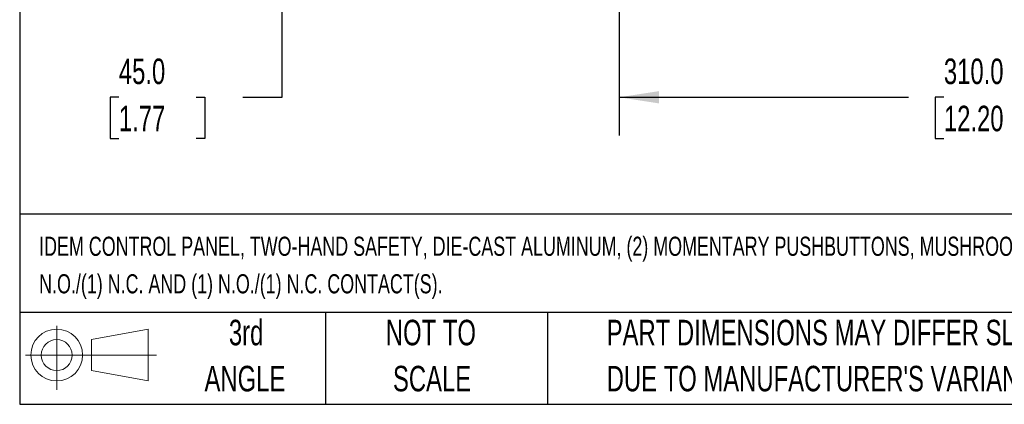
# Model space of a CAD drawing. Header units: millimetres. Extents: x 32 to 1494, y 32 to 1048.
# Tile 1 of 27: x 32 to 441, y 32 to 191. Entities that reach past the tile are written whole.
import ezdxf

# ---------------------------------------------------------------- set-up
doc = ezdxf.new("R2010")
doc.units = ezdxf.units.MM
doc.header["$LTSCALE"] = 5
doc.layers.add('DIMENSIONS', color=140, linetype='Continuous', lineweight=25)
doc.layers.add('TEXT', color=140, linetype='Continuous', lineweight=25)
doc.styles.add('SLDTEXTSTYLE0', font='TXT', dxfattribs={"width": 0.7})
doc.dimstyles.new('SLDDIMSTYLE0', dxfattribs={"dimtxt": 10.790039, "dimasz": 16.51, "dimexe": 0, "dimexo": 0.0625, "dimgap": 2.69751, "dimtad": 0, "dimtih": 1, "dimtoh": 1, "dimrnd": 1e-09, "dimzin": 4, "dimdsep": 46, "dimtxsty": 'SLDTEXTSTYLE0', "dimsah": 1, "dimcen": 0.09, "dimadec": 0, "dimazin": 1, "dimtfac": 1, "dimtofl": 0, "dimtmove": 0, "dimatfit": 3, "dimfxl": 0, "dimfrac": 2, "dimtolj": 1, "dimtzin": 12, "dimarcsym": 0})

# ---------------------------------------------------------------- blocks, each defined once
blk = doc.blocks.new('Block11')
at = {"color": 7, "linetype": 'Continuous', "lineweight": 18}
for p, q in [((12.94, 26.55), (12.94, 0)), ((27.4, 20.84), (50.88, 25.16)), ((50.88, 25.16), (50.88, 3.66)), ((27.4, 7.98), (27.4, 20.84)), ((0, 14.41), (54.37, 14.41)), ((27.4, 7.98), (50.88, 3.66))]:
    blk.add_line(p, q, dxfattribs=at)
for radius in [10.75, 6.43]:
    blk.add_circle((12.94, 14.41), radius, dxfattribs=at)
blk = doc.blocks.new('Block12')
at = {"color": 7, "linetype": 'Continuous'}
blk.add_blockref('Block11', (0, 0), dxfattribs=at)
blk = doc.blocks.new('SW_NOTE_0_2')
at = {"layer": 'TEXT', "color": 0, "char_height": 7.9375, "attachment_point": 1, "style": 'SLDTEXTSTYLE0'}
for s, insert in [('IDEM CONTROL PANEL, TWO-HAND SAFETY, DIE-CAST ALUMINUM, (2) MOMENTARY PUSHBUTTONS, MUSHROOM, BLACK/BLACK, (1)', (0, 10.23)), ('N.O./(1) N.C. AND (1) N.O./(1) N.C. CONTACT(S).', (0, -5.35))]:
    blk.add_mtext(s, dxfattribs=dict(at, insert=insert))
blk = doc.blocks.new('SW_NOTE_0_5')
at = {"layer": 'TEXT', "color": 0, "char_height": 10.5833, "attachment_point": 1, "style": 'SLDTEXTSTYLE0'}
for s, insert in [('PART DIMENSIONS MAY DIFFER SLIGHTLY', (0, 13.64)), ("DUE TO MANUFACTURER'S VARIANCES", (0, -5.47))]:
    blk.add_mtext(s, dxfattribs=dict(at, insert=insert))
blk = doc.blocks.new('SW_NOTE_0_6')
at = {"layer": 'TEXT', "color": 0, "char_height": 10.583, "attachment_point": 2, "style": 'SLDTEXTSTYLE0'}
for s, insert in [('NOT TO', (26.29, 13.64)), ('SCALE', (26.77, -5.47))]:
    blk.add_mtext(s, dxfattribs=dict(at, insert=insert))
blk = doc.blocks.new('SW_NOTE_0_7')
at = {"layer": 'TEXT', "color": 0, "char_height": 10.583, "attachment_point": 2, "style": 'SLDTEXTSTYLE0'}
for s, insert in [('3rd', (11.58, 13.64)), ('ANGLE', (11.09, -5.47))]:
    blk.add_mtext(s, dxfattribs=dict(at, insert=insert))
blk = doc.blocks.new('_D_16')
at = {"layer": 'DIMENSIONS'}
for p, q in [((388.63, 240.5), (124.88, 240.5)), ((140.75, 240.5), (140.75, 195.5)), ((199.42, 195.5), (124.88, 195.5)), ((140.75, 159.16), (140.75, 195.5)), ((72.94, 159.16), (69.32, 159.16)), ((69.32, 159.16), (69.32, 142.01)), ((105, 159.16), (108.63, 159.16)), ((108.63, 159.16), (108.63, 142.01)), ((124.45, 159.16), (140.75, 159.16)), ((69.32, 142.01), (72.94, 142.01)), ((108.63, 142.01), (105, 142.01))]:
    blk.add_line(p, q, dxfattribs=at)
for points in [[(140.75, 240.5), (138.21, 223.99), (143.29, 223.99)], [(140.75, 195.5), (143.29, 212.01), (138.21, 212.01)]]:
    blk.add_solid(points, dxfattribs=at)
at = {"layer": 'DIMENSIONS', "char_height": 10.583, "attachment_point": 1, "style": 'SLDTEXTSTYLE0'}
for s, insert in [('45.0', (72.94, 175.22)), ('1.77', (72.94, 155.65))]:
    blk.add_mtext(s, dxfattribs=dict(at, insert=insert))
blk = doc.blocks.new('_D_18')
at = {"layer": 'DIMENSIONS'}
for p, q in [((280.77, 196.25), (280.77, 143.28)), ((590.77, 196.25), (590.77, 143.28)), ((280.77, 159.16), (401.04, 159.16)), ((415.67, 159.16), (412.04, 159.16)), ((412.04, 159.16), (412.04, 142.01)), ((456.71, 159.16), (460.33, 159.16)), ((460.33, 159.16), (460.33, 142.01)), ((590.77, 159.16), (471.33, 159.16)), ((412.04, 142.01), (415.67, 142.01)), ((460.33, 142.01), (456.71, 142.01))]:
    blk.add_line(p, q, dxfattribs=at)
for points in [[(280.77, 159.16), (297.28, 156.62), (297.28, 161.7)], [(590.77, 159.16), (574.26, 161.7), (574.26, 156.62)]]:
    blk.add_solid(points, dxfattribs=at)
at = {"layer": 'DIMENSIONS', "char_height": 10.583, "attachment_point": 1, "style": 'SLDTEXTSTYLE0'}
for s, insert in [('310.0', (415.67, 175.22)), ('12.20', (415.67, 155.65))]:
    blk.add_mtext(s, dxfattribs=dict(at, insert=insert))

msp = doc.modelspace()

# ---------------------------------------------------------------- linework, layer by layer
at = {"layer": 'TEXT'}
for p, q in [((31.75, 1047.75), (31.75, 31.75)), ((1365.25, 110.630538), (31.75, 110.630538)), ((1365.25, 69.85), (31.75, 69.85)), ((158.75, 69.85), (158.75, 31.75)), ((251.058139, 69.85), (251.058139, 31.75)), ((31.75, 31.75), (1365.25, 31.75))]:
    msp.add_line(p, q, dxfattribs=at)

# ---------------------------------------------------------------- block references
for name, p in [('SW_NOTE_0_2', (39.828671, 91.072164)), ('SW_NOTE_0_7', (114.236737, 53.177333)), ('SW_NOTE_0_6', (176.2859, 53.177332)), ('SW_NOTE_0_5', (275.596422, 53.177331)), ('Block12', (34.189693, 37.769277))]:
    msp.add_blockref(name, p, dxfattribs=at)

# ---------------------------------------------------------------- dimensions: what is measured, and where the dimension line sits
at = {"layer": 'DIMENSIONS'}
dim = msp.add_linear_dim(base=(140.753333, 195.499859), p1=(394.983156, 240.499859), p2=(205.773156, 195.499859), angle=90, dimstyle='SLDDIMSTYLE0', dxfattribs=at)
dim.commit()
dim.dimension.update_dxf_attribs({"geometry": '_D_16', "text_midpoint": (140.753333, 159.158362), "dimtype": 160})
dim = msp.add_linear_dim(base=(590.773156, 159.158362), p1=(280.773156, 202.596441), p2=(590.773156, 202.596441), dimstyle='SLDDIMSTYLE0', dxfattribs=at)
dim.commit()
dim.dimension.update_dxf_attribs({"geometry": '_D_18', "text_midpoint": (436.185747, 159.158362), "dimtype": 160})

doc.saveas('drawing.dxf')
